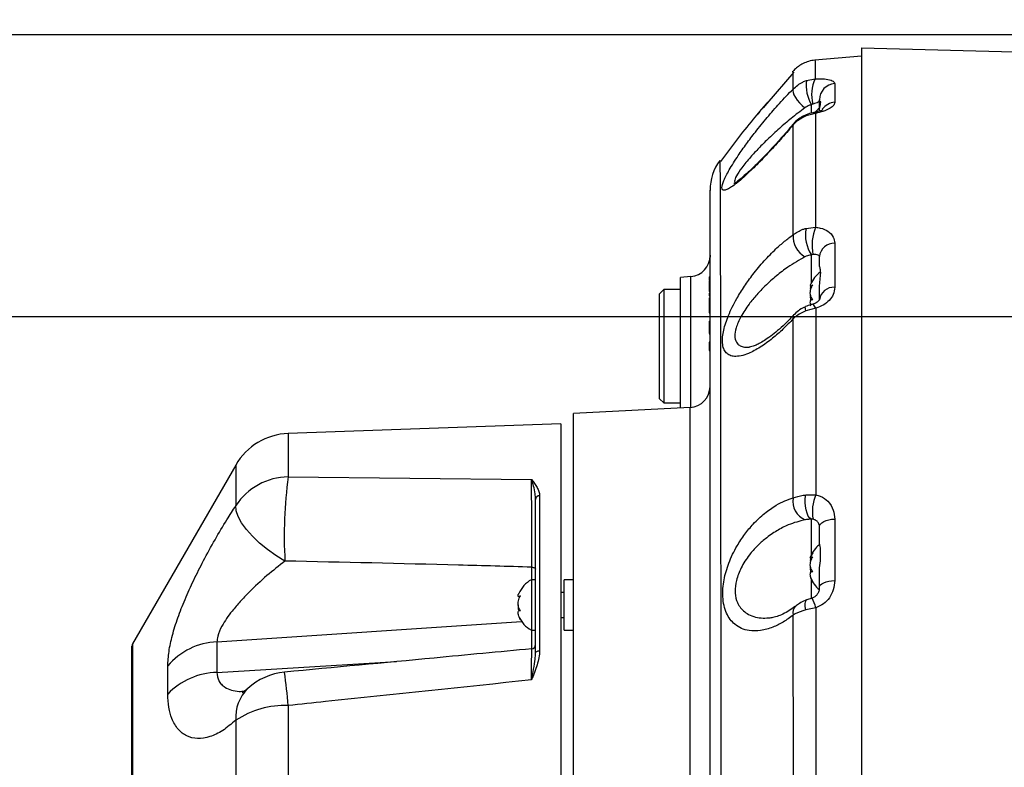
# Model space of a CAD drawing. Extents: x 0 to 8410, y 0 to 5940.
# Tile 118 of 158: x 4179 to 4414, y 4465 to 4643. Entities that reach past the tile are written whole.
import ezdxf

# ---------------------------------------------------------------- set-up
doc = ezdxf.new("R2010")
doc.units = 0
doc.header["$LTSCALE"] = 10
doc.layers.get('0').update_dxf_attribs({"linetype": 'CONTINUOUS'})
doc.styles.add('SLDTEXTSTYLE0', font='TXT', dxfattribs={"width": 0.605})
doc.dimstyles.new('SLDDIMSTYLE1', dxfattribs={"dimtxt": 50, "dimasz": 50, "dimexe": 0, "dimexo": 0.0625, "dimgap": 12.5, "dimtad": 1, "dimdec": 1, "dimrnd": 1e-09, "dimzin": 12, "dimtxsty": 'SLDTEXTSTYLE0', "dimsah": 1, "dimcen": 0.09, "dimazin": 3, "dimtfac": 1, "dimtofl": 0, "dimtmove": 0, "dimatfit": 3, "dimtolj": 1, "dimtzin": 12})
doc.dimstyles.new('SLDDIMSTYLE10', dxfattribs={"dimtxt": 50, "dimasz": 50, "dimexe": 0, "dimexo": 0.0625, "dimgap": -12.5, "dimtad": 0, "dimtih": 1, "dimtoh": 1, "dimdec": 1, "dimlfac": 0.5, "dimrnd": 1e-09, "dimzin": 12, "dimtxsty": 'SLDTEXTSTYLE0', "dimblk1": 'NONE', "dimsah": 1, "dimcen": 0, "dimazin": 3, "dimtfac": 1, "dimtmove": 0, "dimatfit": 3, "dimtolj": 1})
doc.dimstyles.new('SLDDIMSTYLE2', dxfattribs={"dimtxt": 50, "dimasz": 50, "dimexe": 0, "dimexo": 0.0625, "dimgap": 12.5, "dimtad": 1, "dimdec": 0, "dimrnd": 1e-09, "dimzin": 12, "dimtxsty": 'SLDTEXTSTYLE0', "dimsah": 1, "dimcen": 0.09, "dimazin": 3, "dimtfac": 1, "dimtofl": 0, "dimtmove": 0, "dimatfit": 3, "dimtolj": 1, "dimtzin": 12})

# ---------------------------------------------------------------- blocks, each defined once
blk = doc.blocks.new('_D_9')
at = {"color": 7, "linetype": 'CONTINUOUS'}
for p, q in [((6136.63, 4639.08), (2746.63, 4639.08)), ((2761.63, 4639.08), (2761.63, 1533.02)), ((3861.91, 1533.02), (2746.63, 1533.02))]:
    blk.add_line(p, q, dxfattribs=at)
for points in [[(2761.63, 4639.08), (2754.13, 4589.08), (2769.13, 4589.08)], [(2761.63, 1533.02), (2769.13, 1583.02), (2754.13, 1583.02)]]:
    blk.add_solid(points, dxfattribs=at)
at = {"color": 7, "linetype": 'CONTINUOUS', "insert": (2697.18, 3009.66), "char_height": 50, "attachment_point": 1, "rotation": 90, "style": 'SLDTEXTSTYLE0'}
blk.add_mtext('3106', dxfattribs=at)
blk = doc.blocks.new('_D_12')
at = {"color": 7, "linetype": 'CONTINUOUS'}
for p, q in [((4081.63, 4133.02), (4081.63, 5288.89)), ((4681.63, 4133.02), (4681.63, 5288.89)), ((4681.63, 5273.89), (4081.63, 5273.89))]:
    blk.add_line(p, q, dxfattribs=at)
for points in [[(4081.63, 5273.89), (4131.63, 5266.39), (4131.63, 5281.39)], [(4681.63, 5273.89), (4631.63, 5281.39), (4631.63, 5266.39)]]:
    blk.add_solid(points, dxfattribs=at)
at = {"color": 7, "linetype": 'CONTINUOUS', "insert": (4324.34, 5338.34), "char_height": 50, "attachment_point": 1, "style": 'SLDTEXTSTYLE0'}
blk.add_mtext('600', dxfattribs=at)
blk = doc.blocks.new('_D_18')
at = {"color": 7, "linetype": 'CONTINUOUS'}
for p, q in [((4741.63, 4572.02), (3022.82, 4572.02)), ((3037.82, 4423.02), (3037.82, 4572.02)), ((4260.63, 4423.02), (3022.82, 4423.02))]:
    blk.add_line(p, q, dxfattribs=at)
for points in [[(3037.82, 4572.02), (3030.32, 4522.02), (3045.32, 4522.02)], [(3037.82, 4423.02), (3045.32, 4473.02), (3030.32, 4473.02)]]:
    blk.add_solid(points, dxfattribs=at)
at = {"color": 7, "linetype": 'CONTINUOUS', "insert": (2973.36, 4440.23), "char_height": 50, "attachment_point": 1, "rotation": 90, "style": 'SLDTEXTSTYLE0'}
blk.add_mtext('149', dxfattribs=at)
blk = doc.blocks.new('_D_25')
at = {"color": 7, "linetype": 'CONTINUOUS'}
for p, q in [((2062.62, 5429.6), (2293.31, 4952.44)), ((2293.31, 4952.44), (2402.63, 4726.35)), ((2433.35, 4741.69), (2433.35, 4820.85)), ((2433.35, 4820.85), (2655.21, 4820.85)), ((2655.21, 4820.85), (2655.21, 4741.69)), ((2655.21, 4741.69), (2433.35, 4741.69)), ((2402.63, 4726.35), (2660.94, 4726.35))]:
    blk.add_line(p, q, dxfattribs=at)
blk.add_arc((2177.97, 5191.02), 4417.95, 270.87652, 299.0424, dxfattribs=at)
blk.add_solid([(2293.31, 4952.44), (2308.32, 4904.16), (2321.83, 4910.69)], dxfattribs=at)
at = {"color": 7, "linetype": 'CONTINUOUS', "char_height": 50, "attachment_point": 1, "style": 'SLDTEXTSTYLE0'}
for s, insert in [('%%c', (2450.54, 4806.14)), ('265', (2523.44, 4806.28))]:
    blk.add_mtext(s, dxfattribs=dict(at, insert=insert))
blk = doc.blocks.new('_NONE')

msp = doc.modelspace()

# ---------------------------------------------------------------- linework, layer by layer
at = {"color": 7, "linetype": 'CONTINUOUS'}
for p, q in [((4379.634055, 4636.021664), (4379.634055, 4215.355923)), ((4379.634055, 4636.021664), (4450.408416, 4634.168436)), ((4379.634055, 4634.021808), (4368.591385, 4633.055736)), ((4368.592041, 4633.048107), (4368.592287, 4633.041431)), ((4363.565849, 4630.228807), (4357.145319, 4622.784426)), ((4369.634057, 4622.770836), (4369.634057, 4623.642732)), ((4369.751291, 4623.28272), (4369.634057, 4622.770836)), ((4369.634057, 4621.676256), (4369.634057, 4622.770836)), ((4343.634056, 4586.658289), (4343.621852, 4586.216738)), ((4369.634057, 4584.164192), (4369.634057, 4586.369325)), ((4369.634057, 4584.16443), (4369.629676, 4584.16443)), ((4339.06983, 4581.584741), (4336.634057, 4581.371595)), ((4336.634057, 4565.021803), (4336.634057, 4581.371595)), ((4343.434053, 4581.521799), (4343.434053, 4580.799391)), ((4343.434053, 4581.521799), (4343.534054, 4581.521799)), ((4343.434053, 4580.624391), (4343.534054, 4580.624391)), ((4332.634056, 4578.521778), (4331.634054, 4577.52185)), ((4336.634057, 4578.521778), (4332.634056, 4578.521778)), ((4332.634056, 4578.521778), (4332.634056, 4551.521828)), ((4343.434053, 4580.504467), (4343.534054, 4580.504467)), ((4343.434053, 4580.504467), (4343.434053, 4580.115368)), ((4343.434053, 4580.115368), (4343.534054, 4580.115368)), ((4343.434053, 4579.892923), (4343.534054, 4579.892923)), ((4343.434053, 4579.380562), (4343.434053, 4578.021814)), ((4367.569985, 4579.27828), (4367.870996, 4579.27828)), ((4369.634057, 4576.09563), (4369.634057, 4578.46575)), ((4331.634054, 4552.521755), (4331.634054, 4577.52185)), ((4343.434053, 4578.021814), (4343.534054, 4578.021814)), ((4343.434053, 4577.976753), (4343.534054, 4577.976753)), ((4343.434053, 4577.034523), (4343.534054, 4577.034523)), ((4343.434053, 4576.521684), (4343.534054, 4576.521684)), ((4343.434053, 4572.976877), (4343.534054, 4572.976877)), ((4343.434053, 4571.021845), (4343.534054, 4571.021845)), ((4343.434053, 4570.983221), (4343.534054, 4570.983221)), ((4343.434053, 4570.983221), (4343.434053, 4569.137146)), ((4343.434053, 4569.137146), (4343.434053, 4568.752577)), ((4343.434053, 4569.137146), (4343.534054, 4569.137146)), ((4343.434053, 4568.752577), (4343.534054, 4568.752577)), ((4343.434053, 4568.752577), (4343.434053, 4568.021824)), ((4343.434053, 4568.021824), (4343.534054, 4568.021824)), ((4343.434053, 4567.9832), (4343.534054, 4567.9832)), ((4336.634057, 4550.354769), (4336.634057, 4565.021803)), ((4343.434053, 4566.07299), (4343.534054, 4566.07299)), ((4343.434053, 4566.02173), (4343.434053, 4564.021637)), ((4343.434053, 4566.02173), (4343.534054, 4566.02173)), ((4343.434053, 4564.021637), (4343.534054, 4564.021637)), ((4343.434053, 4563.970377), (4343.534054, 4563.970377)), ((4331.634054, 4552.521755), (4332.634056, 4551.521828)), ((4338.895733, 4550.473501), (4311.134054, 4549.018432)), ((4332.634056, 4551.521828), (4336.634057, 4551.521828)), ((4311.134054, 4335.699846), (4311.134054, 4549.018432)), ((4308.134055, 4546.521713), (4243.311137, 4544.258167)), ((4308.134055, 4546.521713), (4308.134055, 4299.521734)), ((4230.84425, 4536.767294), (4206.268029, 4494.200041)), ((4302.134054, 4492.025902), (4302.134054, 4528.593113)), ((4369.634057, 4518.854191), (4369.634057, 4521.998216)), ((4367.569985, 4514.583875), (4367.870996, 4514.583875)), ((4369.634057, 4507.663061), (4369.634057, 4510.902693)), ((4302.134054, 4509.470751), (4301.134056, 4509.470751)), ((4301.134056, 4509.470751), (4301.134056, 4497.470667)), ((4311.134054, 4509.470751), (4308.934054, 4509.470751)), ((4308.934054, 4504.318048), (4308.934054, 4509.470751)), ((4308.934054, 4506.47073), (4308.134055, 4506.47073)), ((4298.119998, 4505.440046), (4298.418658, 4505.440046)), ((4308.934054, 4497.470667), (4308.934054, 4504.318048)), ((4308.134055, 4500.470688), (4308.934054, 4500.470688)), ((4301.134056, 4497.470667), (4302.134054, 4497.470667)), ((4308.934054, 4497.470667), (4311.134054, 4497.470667)), ((4206.134053, 4431.635191), (4206.134053, 4493.699838))]:
    msp.add_line(p, q, dxfattribs=at)
at = {"color": 8, "linetype": 'CONTINUOUS'}
for p, q in [((4366.555015, 4628.233959), (4368.644195, 4628.643801)), ((4373.28543, 4627.514889), (4373.28543, 4623.050024)), ((4367.738726, 4620.462944), (4367.738726, 4622.458984)), ((4368.678549, 4620.411207), (4366.520034, 4619.853546)), ((4366.459789, 4593.061258), (4368.739383, 4593.333771)), ((4373.28543, 4589.521934), (4373.28543, 4579.050114)), ((4367.738726, 4579.963495), (4367.738726, 4586.747934)), ((4339.06983, 4550.48566), (4339.06983, 4581.584741)), ((4343.434053, 4579.380562), (4343.534054, 4579.380562)), ((4343.434053, 4574.74785), (4343.534054, 4574.74785)), ((4368.76479, 4574.052622), (4366.433846, 4573.437025)), ((4338.895733, 4295.569946), (4338.895733, 4550.473501)), ((4243.311137, 4544.258167), (4243.311137, 4533.958723)), ((4230.84425, 4536.767294), (4230.84425, 4527.104189)), ((4243.311137, 4533.958723), (4301.168954, 4533.296873)), ((4303.099154, 4529.455473), (4303.099154, 4492.589523)), ((4366.394954, 4529.667904), (4368.804129, 4529.69866)), ((4367.738726, 4515.413572), (4367.738726, 4523.866941)), ((4373.28543, 4523.908665), (4373.28543, 4509.296705)), ((4301.221209, 4509.470751), (4301.221209, 4512.468387)), ((4367.738726, 4505.064298), (4367.738726, 4509.526541)), ((4368.817704, 4502.825071), (4366.381036, 4502.294113)), ((4226.350764, 4494.680216), (4298.812328, 4499.555876)), ((4301.221209, 4493.047287), (4301.221209, 4497.470667)), ((4206.268029, 4494.200041), (4206.268029, 4431.696226)), ((4226.350764, 4494.680216), (4226.350764, 4487.421085)), ((4226.350764, 4487.421085), (4269.07168, 4490.004351)), ((4214.667721, 4482.276489), (4214.667721, 4488.955547)), ((4243.311137, 4479.54159), (4243.311137, 4311.371853)), ((4230.84425, 4476.049234), (4230.84425, 4318.270256))]:
    msp.add_line(p, q, dxfattribs=at)
at = {"color": 8, "linetype": 'CONTINUOUS', "flags": 128}
for points in [[(4363.375457, 4626.199772), (4363.307277, 4625.824024), (4363.378586, 4625.345995), (4363.58613, 4624.787618), (4363.920422, 4624.174406), (4364.366176, 4623.53449), (4364.903005, 4622.896959), (4365.506368, 4622.291376), (4366.148668, 4621.744921)], [(4368.678549, 4620.411207), (4368.427443, 4620.594074), (4368.311742, 4620.601942)], [(4366.520034, 4619.853546), (4366.403254, 4620.015432), (4366.380306, 4620.024254)], [(4363.388168, 4617.664148), (4363.319764, 4617.747833), (4363.320345, 4617.749502)], [(4366.433846, 4573.437025), (4366.315702, 4573.952009), (4366.286429, 4574.29414), (4366.34762, 4574.445059), (4366.350638, 4574.446489)], [(4368.76479, 4574.052622), (4368.499862, 4574.581673), (4368.269557, 4574.919035), (4368.086862, 4575.045873), (4368.044006, 4575.04182)], [(4367.738726, 4523.866941), (4367.353836, 4524.149467), (4367.001185, 4524.629642), (4366.699914, 4525.281479), (4366.46636, 4526.069452), (4366.313206, 4526.950886), (4366.248759, 4527.877857), (4366.276505, 4528.800299), (4366.394954, 4529.667904)], [(4242.527295, 4513.913681), (4240.391135, 4515.215685), (4238.351206, 4516.658356), (4236.464512, 4518.201162), (4234.783778, 4519.800712), (4233.355975, 4521.412899), (4232.221, 4522.992184), (4231.410574, 4524.494459), (4230.947342, 4525.87824), (4230.84425, 4527.104189)], [(4369.634057, 4521.998216), (4369.702632, 4522.351791), (4369.906025, 4522.693207), (4370.237248, 4523.01078), (4370.684946, 4523.293783), (4371.233771, 4523.532202), (4371.864902, 4523.718168), (4372.556696, 4523.845007), (4373.28543, 4523.908665)], [(4301.221209, 4512.468387), (4301.403394, 4512.451937), (4301.576341, 4512.419273), (4301.734125, 4512.371113), (4301.871332, 4512.309601), (4301.983254, 4512.236406), (4302.06606, 4512.154152), (4302.11691, 4512.065937), (4302.134054, 4511.974623)], [(4369.634057, 4507.663061), (4369.702632, 4507.965376), (4369.906025, 4508.257439), (4370.237248, 4508.528997), (4370.684946, 4508.770992), (4371.233771, 4508.97484), (4371.864902, 4509.133865), (4372.556696, 4509.242346), (4373.28543, 4509.296705)], [(4366.381036, 4502.294113), (4366.262289, 4503.071119), (4366.234938, 4503.730585), (4366.300473, 4504.236748), (4366.455341, 4504.561951), (4366.609814, 4504.671146)], [(4302.134054, 4492.025902), (4302.152427, 4492.133428), (4302.206868, 4492.23714), (4302.295385, 4492.332985), (4302.414714, 4492.417623), (4302.560477, 4492.487957), (4302.727318, 4492.541124), (4302.909104, 4492.575456), (4303.099154, 4492.589523)]]:
    msp.add_lwpolyline(points, dxfattribs=at)
at = {"color": 7, "linetype": 'CONTINUOUS'}
for centre, radius, start, end in [((5804.021524, 3538.989613), 1580, 55, 155), ((4374.033036, 4616.231084), 7, 128.93408881, 140.30195372), ((4355.634054, 4602.150424), 12, 143.95231733, 180.00001358), ((4338.634054, 4586.565769), 5, 275, 0), ((4374.033036, 4577.04514), 7, 126.88366884, 157.57792745), ((4338.634054, 4555.466561), 5, 273, 0), ((4243.83463, 4529.267209), 15, 92, 150), ((4374.033036, 4512.350658), 7, 128.93408881, 157.57792745), ((4304.533036, 4503.351256), 7, 119.04974724, 155.98635672), ((4374.033036, 4512.589436), 7, 202.50265507, 231.06591119), ((4304.533036, 4503.590034), 7, 204.12567, 240.95025276), ((4207.134054, 4493.699946), 1, 150, 180), ((4301.134154, 4494.043335), 0.999901, 274.70956922, 359.94907417), ((4243.83463, 4472.55284), 15, 95.39166261, 132.57518578)]:
    msp.add_arc(centre, radius, start, end, dxfattribs=at)
at = {"color": 8, "linetype": 'CONTINUOUS'}
for centre, radius, start, end in [((4375.91892, 4627.1445), 9.427069, 173.36366756, 209.80356004), ((4376.282213, 4624.901809), 8.5054, 153.89900419, 195.52071357), ((4373.566845, 4623.591852), 3.933117, 94.10302511, 179.2587769), ((4373.592593, 4619.020254), 4.041459, 94.35885937, 144.03564143), ((4375.079683, 4591.52125), 8.75638, 169.87055388, 213.0331604), ((4378.829229, 4589.095298), 10.943931, 157.21403295, 191.85450927), ((4368.842555, 4591.076863), 5.45375, 174.92331617, 241.18234828), ((4373.181312, 4585.951698), 3.571755, 88.32956904, 173.28532294), ((4373.089109, 4575.559179), 3.496451, 86.78123417, 171.17438822), ((4364.141197, 4571.932451), 0.803434, 144.00219716, 206.05894645), ((4243.57408, 4518.715961), 15.24503, 90.98827348, 146.6174085), ((4346.80659, 4519.873786), 104.449482, 172.25009584, 183.27119356), ((4303.064739, 4528.522768), 0.933339, 87.88685121, 175.6775864), ((4377.653066, 4525.734186), 9.696429, 155.86681328, 191.16887542), ((4367.940269, 4528.029626), 4.597613, 168.57316092, 248.53725351), ((4356.998174, 4499.520359), 12.272832, 15.62086364, 27.10918033), ((4365.493432, 4501.698309), 2.146791, 134.27562044, 196.82320169), ((4226.880225, 4478.815824), 15.873224, 91.91149128, 140.29803789), ((4226.664325, 4470.870994), 16.553061, 91.0854076, 136.44691651), ((4068.880965, 4464.112016), 175.11127, 5.0550567, 7.67091427), ((4240.333044, 4476.786874), 9.517422, 134.29711401, 184.44511879), ((4242.579799, 4458.15419), 21.3999, 88.04154475, 123.25681518)]:
    msp.add_arc(centre, radius, start, end, dxfattribs=at)
at = {"color": 7, "linetype": 'CONTINUOUS'}
for points, knots in [([(4368.592309, 4633.045246), (4368.577689, 4633.045363), (4368.06644, 4633.049447), (4367.105498, 4632.796131), (4365.794582, 4632.317394), (4364.673803, 4631.633247), (4363.870637, 4630.995015), (4363.491239, 4630.551904), (4363.376888, 4630.41835)], [0, 0, 0, 0, 0.00732890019, 0.25628381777, 0.4888789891, 0.70713761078, 0.91173101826, 1, 1, 1, 1]), ([(4363.357226, 4630.435755), (4363.357154, 4630.441841), (4363.35512, 4630.614227), (4363.352547, 4630.292577), (4363.350066, 4629.982282)], [0, 0, 0, 0, 0.03530591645, 1, 1, 1, 1]), ([(4357.145319, 4622.784426), (4356.05076, 4621.53465), (4352.153249, 4617.084442), (4348.636684, 4612.340445), (4346.107694, 4608.92873)], [0, 0, 0, 0, 0.2808352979, 1, 1, 1, 1]), ([(4357.195916, 4622.955849), (4357.163851, 4622.918822), (4356.390201, 4622.025446), (4355.659635, 4621.118834), (4354.959348, 4620.249798)], [0, 0, 0, 0, 0.04144590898, 1, 1, 1, 1]), ([(4369.659426, 4620.947887), (4369.659756, 4620.955843), (4369.685575, 4621.577284), (4369.910558, 4622.522865), (4369.98275, 4623.313338), (4369.868643, 4623.276761), (4369.829217, 4623.264124)], [0, 0, 0, 0, 0.0050881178, 0.3974664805, 0.7918162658, 1, 1, 1, 1]), ([(4368.315177, 4620.585253), (4368.242529, 4620.577665), (4367.628127, 4620.513493), (4366.973681, 4620.287598), (4366.425505, 4620.04033), (4366.38088, 4620.020201)], [0, 0, 0, 0, 0.1096715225, 0.9275220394, 1, 1, 1, 1]), ([(4370.451601, 4621.281435), (4370.456456, 4621.285491), (4370.487442, 4621.311382), (4370.34251, 4621.210713), (4369.947597, 4621.033744), (4369.286895, 4620.818661), (4368.709951, 4620.663112), (4368.347235, 4620.61152), (4368.310066, 4620.606233)], [0, 0, 0, 0, 0.0391022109, 0.2495773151, 0.481203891, 0.7161443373, 0.970911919, 1, 1, 1, 1]), ([(4366.388658, 4620.005419), (4366.245247, 4619.949931), (4365.624207, 4619.709644), (4364.633214, 4619.031502), (4363.746685, 4618.307987), (4363.386558, 4617.805798), (4363.33439, 4617.733051)], [0, 0, 0, 0, 0.1197462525, 0.5185574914, 0.9302581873, 1, 1, 1, 1]), ([(4363.321217, 4617.749025), (4362.863176, 4617.205325), (4361.803637, 4615.94764), (4360.110774, 4614.028843), (4358.273993, 4612.012304), (4356.463281, 4610.102141), (4354.793323, 4608.410228), (4353.317258, 4606.982324), (4352.070637, 4605.839165), (4351.026392, 4604.941929), (4350.207578, 4604.298471), (4349.643139, 4603.898509), (4349.314285, 4603.706531), (4349.292515, 4603.697093), (4349.283757, 4603.693296)], [0, 0, 0, 0, 0.0823498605, 0.1904912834, 0.2998508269, 0.4094613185, 0.5179864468, 0.6109143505, 0.6976036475, 0.7773451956, 0.8496622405, 0.9104384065, 0.9639702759, 1, 1, 1, 1]), ([(4343.634056, 4245.039512), (4343.634056, 4245.380388), (4343.634056, 4246.234149), (4343.634056, 4248.343747), (4343.634056, 4251.706198), (4343.634056, 4256.334777), (4343.634056, 4262.454399), (4343.634056, 4269.794291), (4343.634056, 4278.23897), (4343.634056, 4287.659376), (4343.634056, 4297.979734), (4343.634056, 4309.303329), (4343.634056, 4321.405698), (4343.634056, 4334.172284), (4343.634056, 4347.526478), (4343.634056, 4361.582701), (4343.634056, 4376.052716), (4343.634056, 4390.751135), (4343.634056, 4405.639652), (4343.634056, 4420.831759), (4343.634056, 4434.939077), (4343.634056, 4447.777934), (4343.634056, 4460.322491), (4343.634056, 4473.746288), (4343.634056, 4487.974676), (4343.634056, 4501.909928), (4343.634056, 4515.243267), (4343.634056, 4527.827905), (4343.634056, 4539.649728), (4343.634056, 4550.782498), (4343.634056, 4560.961911), (4343.634056, 4570.089944), (4343.634056, 4578.171025), (4343.634056, 4585.23777), (4343.634056, 4591.121679), (4343.634056, 4595.762648), (4343.634056, 4599.219251), (4343.634056, 4601.348439), (4343.634056, 4602.265629), (4343.634056, 4602.079526), (4343.634056, 4602.04797)], [0, 0, 0, 0, 0.0149266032, 0.0373853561, 0.0599485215, 0.0873038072, 0.1148492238, 0.142993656, 0.1713454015, 0.1987939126, 0.2264340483, 0.2543717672, 0.2827157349, 0.3100751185, 0.3376243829, 0.3657725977, 0.3941283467, 0.4214915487, 0.4490455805, 0.4771990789, 0.5055600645, 0.5270221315, 0.5485754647, 0.5759337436, 0.60348171, 0.6316288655, 0.6599834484, 0.687344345, 0.7148954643, 0.7430459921, 0.7714035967, 0.7987533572, 0.8262926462, 0.8544303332, 0.8827744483, 0.9101387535, 0.9376929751, 0.9658471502, 0.9942089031, 1, 1, 1, 1]), ([(4369.634057, 4578.46575), (4369.644448, 4578.804192), (4369.674401, 4579.779774), (4369.896844, 4581.378558), (4369.994737, 4582.947079), (4369.749386, 4583.966604), (4369.671234, 4584.100497), (4369.634057, 4584.164192)], [0, 0, 0, 0, 0.10848419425, 0.31271251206, 0.5585123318, 0.78997885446, 1, 1, 1, 1]), ([(4343.434053, 4580.624391), (4343.434053, 4580.616379), (4343.434053, 4580.602062), (4343.434053, 4580.534307), (4343.434053, 4580.504467)], [0, 0, 0, 0, 0.5595909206, 1, 1, 1, 1]), ([(4343.434053, 4580.115368), (4343.434053, 4580.110713), (4343.434053, 4580.06119), (4343.434053, 4579.972908), (4343.434053, 4579.892923)], [0, 0, 0, 0, 0.0939814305, 1, 1, 1, 1]), ([(4343.434053, 4580.063392), (4343.434053, 4579.992022), (4343.434053, 4579.864497), (4343.434053, 4579.736249), (4343.434053, 4579.679777)], [0, 0, 0, 0, 0.5596608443, 1, 1, 1, 1]), ([(4343.434053, 4579.892923), (4343.434053, 4579.798517), (4343.434053, 4579.629955), (4343.434053, 4579.456757), (4343.434053, 4579.380562)], [0, 0, 0, 0, 0.5600651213, 1, 1, 1, 1]), ([(4367.537337, 4579.302599), (4367.520891, 4579.242652), (4367.44943, 4578.982175), (4367.455204, 4578.662304), (4367.540234, 4578.502091), (4367.572175, 4578.441908)], [0, 0, 0, 0, 0.1572867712, 0.6834382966, 1, 1, 1, 1]), ([(4368.041376, 4579.565813), (4367.893029, 4579.455304), (4367.635994, 4579.26383), (4367.471179, 4579.27505), (4367.451729, 4579.43169), (4367.538293, 4579.638096), (4367.570372, 4579.714586)], [0, 0, 0, 0, 0.3448948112, 0.5975848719, 0.8508725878, 1, 1, 1, 1]), ([(4368.041376, 4576.160004), (4367.893491, 4576.335807), (4367.637262, 4576.64041), (4367.467747, 4577.329809), (4367.461779, 4578.014024), (4367.60473, 4578.701333), (4367.818339, 4579.215655), (4367.986683, 4579.479948), (4368.041376, 4579.565813)], [0, 0, 0, 0, 0.2355567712, 0.4081341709, 0.581133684, 0.7450899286, 0.9171828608, 1, 1, 1, 1]), ([(4343.434053, 4577.626755), (4343.434053, 4577.515436), (4343.434053, 4577.25974), (4343.434053, 4577.06543), (4343.434053, 4577.044841), (4343.434053, 4577.034523)], [0, 0, 0, 0, 0.27776821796, 0.63802660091, 1, 1, 1, 1]), ([(4343.434053, 4576.521684), (4343.434053, 4576.51532), (4343.434053, 4576.502595), (4343.434053, 4576.383658), (4343.434053, 4576.180675), (4343.434053, 4575.648767), (4343.434053, 4575.148022), (4343.434053, 4574.74785)], [0, 0, 0, 0, 0.12536986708, 0.25063992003, 0.37570922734, 0.50109594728, 1, 1, 1, 1]), ([(4367.537337, 4577.164461), (4367.520894, 4577.106124), (4367.449405, 4576.852481), (4367.455175, 4576.389403), (4367.540232, 4576.024349), (4367.572175, 4575.887253)], [0, 0, 0, 0, 0.1571999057, 0.6834843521, 1, 1, 1, 1]), ([(4367.570603, 4574.896147), (4367.540682, 4575.001093), (4367.452995, 4575.308649), (4367.466148, 4575.709962), (4367.603533, 4576.032875), (4367.818496, 4576.153657), (4367.986724, 4576.158447), (4368.041376, 4576.160004)], [0, 0, 0, 0, 0.1315004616, 0.3853742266, 0.6259355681, 0.8784783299, 1, 1, 1, 1]), ([(4369.633259, 4576.094438), (4369.633017, 4576.092655), (4369.632359, 4576.087815), (4369.633233, 4576.060635), (4369.492616, 4575.836692), (4369.144708, 4575.531164), (4368.651306, 4575.231803), (4368.21561, 4575.105733), (4368.040869, 4575.055172)], [0, 0, 0, 0, 0.1389646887, 0.3772334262, 0.5655579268, 0.7314561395, 0.8922977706, 1, 1, 1, 1]), ([(4343.434053, 4575.555612), (4343.434053, 4575.388472), (4343.434053, 4575.053349), (4343.434053, 4574.568808), (4343.434053, 4574.290085), (4343.434053, 4574.119617)], [0, 0, 0, 0, 0.2787333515, 0.5588708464, 1, 1, 1, 1]), ([(4343.434053, 4574.74785), (4343.434053, 4574.344524), (4343.434053, 4573.839888), (4343.434053, 4573.319727), (4343.434053, 4573.112945), (4343.434053, 4572.993925), (4343.434053, 4572.982563), (4343.434053, 4572.976877)], [0, 0, 0, 0, 0.4990876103, 0.6244522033, 0.7495589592, 0.8746587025, 1, 1, 1, 1]), ([(4366.358446, 4574.430515), (4366.22069, 4574.374861), (4365.605107, 4574.126162), (4364.597825, 4573.480888), (4363.865206, 4572.76534), (4363.496909, 4572.405626)], [0, 0, 0, 0, 0.1253902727, 0.560323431, 1, 1, 1, 1]), ([(4368.048521, 4575.026323), (4367.919419, 4574.995954), (4367.343708, 4574.860528), (4366.78715, 4574.626157), (4366.355399, 4574.444343)], [0, 0, 0, 0, 0.2242477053, 1, 1, 1, 1]), ([(4367.569985, 4575.027038), (4367.540671, 4575.031158), (4367.454317, 4575.043293), (4367.454306, 4574.892741), (4367.540325, 4574.686273), (4367.572779, 4574.608375)], [0, 0, 0, 0, 0.2424435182, 0.71418563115, 1, 1, 1, 1]), ([(4363.488989, 4572.420408), (4363.08479, 4571.981445), (4362.112813, 4570.925872), (4360.556216, 4569.452092), (4358.868525, 4568.00919), (4357.311043, 4566.851858), (4355.945289, 4565.981731), (4354.813917, 4565.381052), (4353.903666, 4565.008713), (4353.280134, 4564.827879), (4352.941687, 4564.789274), (4352.916555, 4564.7889), (4352.91438, 4564.788868)], [0, 0, 0, 0, 0.09640152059, 0.23181633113, 0.36755302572, 0.50013067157, 0.61583545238, 0.72274840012, 0.82126841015, 0.91091817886, 0.99229115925, 1, 1, 1, 1]), ([(4369.634057, 4521.998216), (4369.652586, 4522.246754), (4369.671187, 4522.496251), (4369.517123, 4522.744467), (4369.516531, 4522.74542)], [0, 0, 0, 0, 0.9961579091, 1, 1, 1, 1]), ([(4369.634057, 4510.902693), (4369.634771, 4510.988567), (4369.641604, 4511.809417), (4369.830362, 4513.437211), (4369.998918, 4515.643515), (4369.829829, 4517.512048), (4369.641789, 4518.462114), (4369.6348, 4518.816517), (4369.634057, 4518.854191)], [0, 0, 0, 0, 0.0274611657, 0.2624946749, 0.5012113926, 0.7368896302, 0.9720308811, 1, 1, 1, 1]), ([(4368.041376, 4515.875866), (4367.893043, 4515.589359), (4367.636051, 4515.092974), (4367.47108, 4514.415823), (4367.45191, 4513.966222), (4367.539338, 4513.807049), (4367.572175, 4513.747265)], [0, 0, 0, 0, 0.3437990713, 0.5956464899, 0.8481285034, 1, 1, 1, 1]), ([(4368.041376, 4514.871408), (4367.893029, 4514.76081), (4367.636003, 4514.569185), (4367.471179, 4514.58031), (4367.45171, 4514.737384), (4367.538294, 4514.943558), (4367.570372, 4515.019943)], [0, 0, 0, 0, 0.3449173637, 0.5976065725, 0.8509173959, 1, 1, 1, 1]), ([(4368.041376, 4511.465599), (4367.89349, 4511.641403), (4367.637259, 4511.946006), (4367.467755, 4512.635401), (4367.461747, 4513.319552), (4367.60482, 4514.006808), (4367.818293, 4514.521203), (4367.98668, 4514.785545), (4368.041376, 4514.871408)], [0, 0, 0, 0, 0.2355580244, 0.4081363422, 0.5811367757, 0.7450365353, 0.9171824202, 1, 1, 1, 1]), ([(4367.537337, 4512.470056), (4367.520894, 4512.411719), (4367.449403, 4512.158076), (4367.455205, 4511.694924), (4367.540232, 4511.329785), (4367.572175, 4511.19261)], [0, 0, 0, 0, 0.1571725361, 0.683365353, 1, 1, 1, 1]), ([(4368.041376, 4509.064247), (4367.893481, 4509.350182), (4367.637248, 4509.845576), (4367.467741, 4510.52865), (4367.461766, 4511.01753), (4367.604795, 4511.337556), (4367.818351, 4511.459352), (4367.98669, 4511.464067), (4368.041376, 4511.465599)], [0, 0, 0, 0, 0.2355815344, 0.4081550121, 0.5811633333, 0.7450725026, 0.9171861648, 1, 1, 1, 1]), ([(4367.569985, 4510.332634), (4367.540318, 4510.337126), (4367.452919, 4510.35036), (4367.466161, 4510.161537), (4367.603576, 4509.8027), (4367.818463, 4509.408001), (4367.986722, 4509.148529), (4368.041376, 4509.064247)], [0, 0, 0, 0, 0.1305984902, 0.3847386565, 0.6255071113, 0.8783572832, 1, 1, 1, 1]), ([(4298.541373, 4505.631258), (4298.393751, 4505.545955), (4298.137978, 4505.398157), (4297.965669, 4505.474447), (4297.969471, 4505.737158), (4298.043799, 4506.009085), (4298.135296, 4506.187321), (4298.142726, 4506.201794)], [0, 0, 0, 0, 0.31013896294, 0.53735318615, 0.76511335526, 0.98092695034, 1, 1, 1, 1]), ([(4369.619439, 4507.66163), (4369.609796, 4507.411869), (4369.590056, 4506.900556), (4369.308137, 4506.209949), (4368.845959, 4505.634818), (4368.358702, 4505.267558), (4368.023366, 4505.16218), (4367.917495, 4505.12891)], [0, 0, 0, 0, 0.25637094, 0.5248432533, 0.7418339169, 0.9184923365, 1, 1, 1, 1]), ([(4298.541373, 4502.166321), (4298.393489, 4502.362106), (4298.137263, 4502.701328), (4297.967737, 4503.423277), (4297.961784, 4504.120042), (4298.104737, 4504.802117), (4298.318323, 4505.300209), (4298.486679, 4505.550082), (4298.541373, 4505.631258)], [0, 0, 0, 0, 0.2355433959, 0.4081067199, 0.5811056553, 0.7450742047, 0.9171826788, 1, 1, 1, 1]), ([(4297.991766, 4503.470709), (4297.982369, 4503.253016), (4297.963569, 4502.817507), (4298.04534, 4502.331557), (4298.13843, 4502.1208), (4298.147494, 4502.100279)], [0, 0, 0, 0, 0.4742700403, 0.9488091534, 1, 1, 1, 1]), ([(4366.616281, 4504.660894), (4366.491987, 4504.619447), (4365.879598, 4504.415237), (4364.967278, 4503.957255), (4364.296914, 4503.433991), (4364.011632, 4503.211309)], [0, 0, 0, 0, 0.12761366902, 0.62874493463, 1, 1, 1, 1]), ([(4367.922822, 4505.113413), (4367.85289, 4505.090378), (4367.416395, 4504.946605), (4366.967123, 4504.800357), (4366.611919, 4504.671941), (4366.609061, 4504.670908)], [0, 0, 0, 0, 0.1591294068, 0.9932341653, 1, 1, 1, 1]), ([(4298.541373, 4500.005771), (4298.393475, 4500.287026), (4298.137202, 4500.774373), (4297.967756, 4501.41834), (4297.961773, 4501.859067), (4298.104776, 4502.122851), (4298.318359, 4502.196423), (4298.486689, 4502.173702), (4298.541373, 4502.166321)], [0, 0, 0, 0, 0.2355515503, 0.4081544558, 0.5811533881, 0.7450806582, 0.9171869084, 1, 1, 1, 1]), ([(4363.98718, 4503.251125), (4363.608439, 4502.954729), (4362.717506, 4502.2575), (4361.332604, 4501.45375), (4359.892508, 4500.811732), (4358.605395, 4500.435891), (4357.905806, 4500.378682), (4357.581901, 4500.352194)], [0, 0, 0, 0, 0.160672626, 0.377958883, 0.596603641, 0.813229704, 1, 1, 1, 1]), ([(4298.1473, 4500.730564), (4298.218304, 4500.58056), (4298.327337, 4500.350213), (4298.486024, 4500.094842), (4298.541373, 4500.005771)], [0, 0, 0, 0, 0.6512107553, 1, 1, 1, 1]), ([(4301.223146, 4493.050386), (4293.480379, 4492.315256), (4273.882498, 4490.454552), (4254.281615, 4488.606189), (4242.424686, 4487.488081)], [0, 0, 0, 0, 0.395081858, 1, 1, 1, 1]), ([(4233.673923, 4483.611156), (4233.442372, 4483.407806), (4232.973076, 4482.995666), (4232.54515, 4482.697245), (4232.334928, 4482.587905), (4232.384171, 4482.608951), (4232.390616, 4482.611706)], [0, 0, 0, 0, 0.3148113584, 0.6380430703, 0.9526211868, 1, 1, 1, 1])]:
    msp.add_open_spline(points, degree=3, knots=knots, dxfattribs=at)
at = {"color": 8, "linetype": 'CONTINUOUS'}
for points, knots in [([(4368.592287, 4633.041431), (4368.597936, 4632.951466), (4368.609493, 4632.767428), (4368.625441, 4631.312486), (4368.637933, 4629.534782), (4368.644195, 4628.643801)], [0, 0, 0, 0, 0.3229616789, 0.6606697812, 1, 1, 1, 1]), ([(4363.375457, 4626.199772), (4363.372976, 4627.04093), (4363.368002, 4628.727042), (4363.363364, 4630.145422), (4363.359256, 4630.33972), (4363.357226, 4630.435755)], [0, 0, 0, 0, 0.3348676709, 0.6712457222, 1, 1, 1, 1]), ([(4363.375457, 4626.199772), (4364.097069, 4626.830692), (4365.055567, 4627.668726), (4366.257874, 4628.121949), (4366.555015, 4628.233959)], [0, 0, 0, 0, 0.7528577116, 1, 1, 1, 1]), ([(4368.644195, 4628.643801), (4369.053398, 4628.648341), (4370.201208, 4628.661076), (4371.858611, 4628.497967), (4373.087501, 4628.10084), (4373.222181, 4627.702132), (4373.28543, 4627.514889)], [0, 0, 0, 0, 0.1462728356, 0.4102941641, 0.7230582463, 1, 1, 1, 1]), ([(4363.388168, 4617.664148), (4362.3795, 4616.483339), (4360.362168, 4614.121722), (4357.308468, 4610.795449), (4354.349919, 4607.757979), (4351.917011, 4605.458772), (4350.046831, 4603.867989), (4348.750651, 4602.902895), (4347.751869, 4602.319369), (4347.032955, 4602.077941), (4346.583585, 4602.197971), (4346.427746, 4602.661529), (4346.553645, 4603.430222), (4346.897578, 4604.409213), (4347.453945, 4605.602995), (4348.214534, 4607.010681), (4349.181738, 4608.619255), (4350.526695, 4610.685463), (4352.268333, 4613.157836), (4354.579294, 4616.208501), (4357.221576, 4619.451208), (4360.248564, 4622.931074), (4362.29725, 4625.072667), (4363.375457, 4626.199772)], [0, 0, 0, 0, 0.0677563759, 0.1355125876, 0.203524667, 0.2714367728, 0.3145645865, 0.3576472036, 0.3931086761, 0.4285388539, 0.4642001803, 0.4998426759, 0.5311691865, 0.5625049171, 0.5935361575, 0.6245857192, 0.659364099, 0.6941658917, 0.7462647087, 0.7984245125, 0.863193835, 0.9279999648, 1, 1, 1, 1]), ([(4369.634057, 4623.642732), (4369.618414, 4623.514779), (4369.588324, 4623.268649), (4369.205345, 4622.962564), (4368.63448, 4622.75459), (4368.224707, 4622.658257), (4368.086973, 4622.625877)], [0, 0, 0, 0, 0.342111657, 0.6580872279, 0.8850757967, 1, 1, 1, 1]), ([(4373.28543, 4623.050024), (4373.284532, 4623.02077), (4373.27606, 4622.744563), (4373.011942, 4622.209399), (4372.028433, 4621.478072), (4370.57359, 4620.834697), (4369.30938, 4620.552181), (4368.678549, 4620.411207)], [0, 0, 0, 0, 0.0316673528, 0.2989934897, 0.5417914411, 0.7713575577, 1, 1, 1, 1]), ([(4366.148668, 4621.744921), (4365.081866, 4620.918674), (4363.068858, 4619.359581), (4360.08848, 4616.800347), (4357.499422, 4614.411826), (4355.205731, 4612.126727), (4353.074, 4609.832515), (4351.160734, 4607.52004), (4349.786059, 4605.465696), (4349.324342, 4604.185503), (4349.608318, 4603.817202), (4349.947813, 4603.824635), (4350.01451, 4603.826095)], [0, 0, 0, 0, 0.1337120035, 0.2523088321, 0.3734150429, 0.4664210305, 0.5615197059, 0.6822902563, 0.7862013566, 0.8882195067, 0.9780398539, 1, 1, 1, 1]), ([(4367.738726, 4622.458984), (4367.590849, 4622.421143), (4367.013901, 4622.273503), (4366.517693, 4621.970363), (4366.148668, 4621.744921)], [0, 0, 0, 0, 0.2563079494, 1, 1, 1, 1]), ([(4368.086973, 4622.625877), (4367.989807, 4622.593509), (4367.86574, 4622.55218), (4367.761358, 4622.47559), (4367.738726, 4622.458984)], [0, 0, 0, 0, 0.78318267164, 1, 1, 1, 1]), ([(4366.520034, 4619.853546), (4365.627526, 4619.401447), (4364.465627, 4618.81289), (4363.590962, 4617.880358), (4363.388168, 4617.664148)], [0, 0, 0, 0, 0.76814692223, 1, 1, 1, 1]), ([(4368.678549, 4620.411207), (4368.683849, 4618.812786), (4368.694471, 4615.609448), (4368.708538, 4609.781994), (4368.721014, 4603.192215), (4368.732336, 4597.544191), (4368.738067, 4594.120421), (4368.739383, 4593.333771)], [0, 0, 0, 0, 0.2300867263, 0.4611086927, 0.6950262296, 0.9299288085, 1, 1, 1, 1]), ([(4363.410199, 4591.55946), (4363.409779, 4592.193885), (4363.407696, 4595.33959), (4363.403012, 4600.658887), (4363.399385, 4607.077443), (4363.394666, 4612.848798), (4363.390337, 4616.056841), (4363.388168, 4617.664148)], [0, 0, 0, 0, 0.05884513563, 0.29177477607, 0.52562880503, 0.76232860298, 1, 1, 1, 1]), ([(4345.960567, 4609.191467), (4345.961486, 4609.208684), (4345.966819, 4609.308547), (4345.982909, 4608.483513), (4346.001092, 4606.29135), (4346.020159, 4602.747537), (4346.038696, 4597.952271), (4346.056723, 4591.876959), (4346.073919, 4584.600813), (4346.090229, 4576.189549), (4346.105475, 4566.701643), (4346.119623, 4556.162401), (4346.132722, 4544.6644), (4346.144561, 4532.310502), (4346.155044, 4519.194063), (4346.163995, 4505.375031), (4346.171509, 4490.956596), (4346.177543, 4476.060664), (4346.181758, 4461.952401), (4346.184519, 4448.80859), (4346.186185, 4435.544129), (4346.18665, 4420.99697), (4346.185615, 4405.261453), (4346.183089, 4389.650767), (4346.179055, 4374.295095), (4346.173504, 4359.297113), (4346.166382, 4344.737004), (4346.157784, 4330.727429), (4346.147656, 4317.389874), (4346.136173, 4304.826237), (4346.123498, 4293.090168), (4346.109651, 4282.26712), (4346.094731, 4272.451894), (4346.078644, 4263.735062), (4346.061614, 4256.138326), (4346.043811, 4249.714915), (4346.025953, 4244.639369), (4346.008097, 4240.89906), (4345.990371, 4238.278228), (4345.97861, 4237.493768), (4345.972734, 4237.101843)], [0, 0, 0, 0, 0.0056874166, 0.0329885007, 0.0603872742, 0.0877858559, 0.1150868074, 0.142385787, 0.1697823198, 0.1971791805, 0.2244781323, 0.2518010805, 0.2792215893, 0.3066423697, 0.333965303, 0.3612920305, 0.388716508, 0.4161412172, 0.4434680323, 0.4646105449, 0.4857534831, 0.5130889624, 0.5405226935, 0.5679565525, 0.5952920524, 0.6226188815, 0.6500432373, 0.6774678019, 0.7047942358, 0.7321029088, 0.7595091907, 0.7869153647, 0.8142240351, 0.8415276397, 0.8689289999, 0.896330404, 0.923633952, 0.9490762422, 0.9745578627, 1, 1, 1, 1]), ([(4363.410199, 4591.55946), (4364.135485, 4592.043543), (4365.057308, 4592.658802), (4366.213322, 4592.990532), (4366.459789, 4593.061258)], [0, 0, 0, 0, 0.7867955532, 1, 1, 1, 1]), ([(4368.739383, 4593.333771), (4369.115553, 4593.276906), (4370.226451, 4593.108974), (4371.858688, 4592.377523), (4373.087503, 4591.085681), (4373.22218, 4590.021647), (4373.28543, 4589.521934)], [0, 0, 0, 0, 0.1366899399, 0.4036709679, 0.7199404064, 1, 1, 1, 1]), ([(4363.419438, 4571.579506), (4362.608291, 4570.727106), (4360.985947, 4569.022255), (4358.339923, 4566.712662), (4355.561109, 4564.693025), (4353.034511, 4563.344074), (4350.984712, 4562.678867), (4349.491586, 4562.538438), (4348.316216, 4562.805144), (4347.439797, 4563.400285), (4346.838401, 4564.388937), (4346.55716, 4565.682845), (4346.586733, 4567.202741), (4346.936004, 4569.327552), (4347.744296, 4571.777936), (4348.903037, 4574.328162), (4350.147228, 4576.674548), (4351.776644, 4579.301034), (4353.963955, 4582.339711), (4356.489676, 4585.361164), (4359.044206, 4587.968735), (4361.367472, 4590.039358), (4362.729313, 4591.052776), (4363.410199, 4591.55946)], [0, 0, 0, 0, 0.0554134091, 0.1108301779, 0.1781091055, 0.2453192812, 0.2918036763, 0.3382380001, 0.3753564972, 0.4124385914, 0.4498752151, 0.4872793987, 0.5191874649, 0.551103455, 0.6120335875, 0.6457648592, 0.6795206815, 0.7299894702, 0.7805162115, 0.8438434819, 0.9072131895, 0.953608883, 1, 1, 1, 1]), ([(4366.213719, 4586.298515), (4364.853083, 4585.522816), (4362.576329, 4584.224838), (4359.37275, 4581.768649), (4356.890722, 4579.557248), (4354.711546, 4577.285044), (4352.710224, 4574.855707), (4350.933249, 4572.156023), (4349.751608, 4569.463062), (4349.508184, 4567.885427), (4349.594463, 4566.622021), (4349.878509, 4565.914654), (4350.541221, 4565.267079), (4351.268535, 4564.916435), (4352.117287, 4564.742266), (4352.72293, 4564.807099), (4352.911199, 4564.827253)], [0, 0, 0, 0, 0.1447816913, 0.2422635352, 0.3418089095, 0.4173560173, 0.4946236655, 0.5926389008, 0.6781544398, 0.7546149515, 0.765423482, 0.8432526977, 0.8687901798, 0.9213421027, 0.9755486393, 1, 1, 1, 1]), ([(4367.738726, 4586.747934), (4367.615983, 4586.728957), (4367.061525, 4586.643235), (4366.584861, 4586.449423), (4366.213719, 4586.298515)], [0, 0, 0, 0, 0.22137403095, 1, 1, 1, 1]), ([(4368.118705, 4586.847116), (4368.020369, 4586.835281), (4367.883503, 4586.81881), (4367.770529, 4586.763504), (4367.738726, 4586.747934)], [0, 0, 0, 0, 0.7184861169, 1, 1, 1, 1]), ([(4369.634057, 4586.369325), (4369.618405, 4586.437037), (4369.588298, 4586.567287), (4369.20542, 4586.749581), (4368.641681, 4586.846475), (4368.245236, 4586.846961), (4368.118705, 4586.847116)], [0, 0, 0, 0, 0.3450416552, 0.6637272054, 0.892674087, 1, 1, 1, 1]), ([(4373.28543, 4579.050114), (4373.219071, 4578.470121), (4373.096204, 4577.396227), (4372.081729, 4575.923832), (4370.654394, 4574.738876), (4369.393815, 4574.281067), (4368.76479, 4574.052622)], [0, 0, 0, 0, 0.2892706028, 0.5356034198, 0.7682675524, 1, 1, 1, 1]), ([(4368.76479, 4574.052622), (4368.767422, 4571.906639), (4368.772686, 4567.614662), (4368.779851, 4560.808446), (4368.785727, 4553.742789), (4368.791265, 4546.201942), (4368.797975, 4538.216702), (4368.802076, 4532.540146), (4368.804129, 4529.69866)], [0, 0, 0, 0, 0.1614293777, 0.3228596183, 0.485528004, 0.6481980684, 0.8239002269, 1, 1, 1, 1]), ([(4366.433846, 4573.437025), (4365.541522, 4573.02292), (4364.42483, 4572.504691), (4363.587646, 4571.734295), (4363.419438, 4571.579506)], [0, 0, 0, 0, 0.7990786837, 1, 1, 1, 1]), ([(4363.433788, 4528.940489), (4363.432946, 4531.627848), (4363.431261, 4537.008153), (4363.428477, 4544.613664), (4363.427003, 4551.835069), (4363.425365, 4558.664252), (4363.422682, 4565.281875), (4363.420519, 4569.480308), (4363.419438, 4571.579506)], [0, 0, 0, 0, 0.1736204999, 0.3476019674, 0.5101017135, 0.6726028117, 0.8363028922, 1, 1, 1, 1]), ([(4301.168954, 4533.296873), (4301.171767, 4533.293376), (4301.655646, 4532.691857), (4302.345994, 4531.779535), (4302.983134, 4530.472965), (4303.060303, 4529.796195), (4303.099154, 4529.455473)], [0, 0, 0, 0, 0.003016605, 0.5189544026, 0.757816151, 1, 1, 1, 1]), ([(4301.221209, 4512.468387), (4301.222816, 4513.062045), (4301.226411, 4514.38992), (4301.229413, 4516.649356), (4301.230099, 4519.13982), (4301.228038, 4521.677613), (4301.223376, 4524.140975), (4301.21616, 4526.505257), (4301.206711, 4528.666252), (4301.195121, 4530.592674), (4301.182475, 4532.167984), (4301.173235, 4532.939445), (4301.168954, 4533.296873)], [0, 0, 0, 0, 0.0823040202, 0.1840952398, 0.2888398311, 0.3906290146, 0.4953641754, 0.5971895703, 0.7019518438, 0.8041290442, 0.9092503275, 1, 1, 1, 1]), ([(4302.134054, 4528.593113), (4302.111604, 4529.038863), (4302.054266, 4530.177304), (4301.677146, 4531.797707), (4301.343143, 4532.828486), (4301.170372, 4533.29306), (4301.168954, 4533.296873)], [0, 0, 0, 0, 0.2413163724, 0.6163193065, 0.9968505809, 1, 1, 1, 1]), ([(4363.433788, 4528.940489), (4364.161396, 4529.186935), (4365.058184, 4529.490683), (4366.182796, 4529.639777), (4366.394954, 4529.667904)], [0, 0, 0, 0, 0.8113496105, 1, 1, 1, 1]), ([(4368.804129, 4529.69866), (4369.157883, 4529.595885), (4370.243678, 4529.280435), (4371.858813, 4528.123987), (4373.087464, 4526.169672), (4373.222168, 4524.631185), (4373.28543, 4523.908665)], [0, 0, 0, 0, 0.1300117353, 0.3990512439, 0.7177763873, 1, 1, 1, 1]), ([(4214.667721, 4488.955547), (4214.724172, 4490.075292), (4214.837084, 4492.314988), (4215.69325, 4496.226738), (4217.003408, 4500.407465), (4218.7332, 4504.832963), (4220.80538, 4509.40481), (4223.214208, 4514.18683), (4225.875419, 4519.023667), (4228.477215, 4523.417797), (4230.136089, 4526.001307), (4230.84425, 4527.104189)], [0, 0, 0, 0, 0.10885910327, 0.21773809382, 0.32632152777, 0.43494813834, 0.54728266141, 0.65965578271, 0.78362816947, 0.90763246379, 1, 1, 1, 1]), ([(4363.438519, 4501.076986), (4362.634258, 4500.484469), (4361.025634, 4499.299361), (4358.403247, 4498.031022), (4355.651343, 4497.266467), (4353.139998, 4497.245336), (4351.087838, 4497.826497), (4349.584284, 4498.736715), (4348.401165, 4499.981986), (4347.518945, 4501.462271), (4346.912785, 4503.288361), (4346.63005, 4505.30062), (4346.661194, 4507.391777), (4347.013107, 4510.076851), (4347.824117, 4512.870075), (4348.982921, 4515.545534), (4350.231467, 4517.888953), (4351.868124, 4520.349217), (4354.062693, 4522.9817), (4356.587616, 4525.349155), (4359.126962, 4527.119968), (4361.424955, 4528.312014), (4362.764205, 4528.731006), (4363.433788, 4528.940489)], [0, 0, 0, 0, 0.0554639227, 0.1109348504, 0.1777482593, 0.2444977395, 0.2913018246, 0.3380540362, 0.3752275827, 0.4123620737, 0.4498909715, 0.4873865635, 0.5192365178, 0.5510977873, 0.61176437, 0.6454403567, 0.6791353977, 0.7299028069, 0.7807307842, 0.8441967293, 0.9077010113, 0.9538534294, 1, 1, 1, 1]), ([(4366.25802, 4523.750831), (4364.915647, 4523.406841), (4362.661561, 4522.829218), (4359.473568, 4521.162226), (4356.98701, 4519.448374), (4354.796081, 4517.493673), (4352.783686, 4515.23398), (4350.998946, 4512.492802), (4349.810563, 4509.436781), (4349.563815, 4507.388028), (4349.64922, 4505.587294), (4349.934763, 4504.435799), (4350.604201, 4503.156067), (4351.334448, 4502.237594), (4352.511317, 4501.325781), (4354.006737, 4500.677895), (4355.737266, 4500.298538), (4356.981889, 4500.370762), (4357.586341, 4500.405838)], [0, 0, 0, 0, 0.1215811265, 0.2041566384, 0.2884887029, 0.3527624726, 0.4184957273, 0.5012000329, 0.5730980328, 0.6374398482, 0.6465954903, 0.7119972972, 0.734065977, 0.7785492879, 0.8244250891, 0.8830816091, 0.9432184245, 1, 1, 1, 1]), ([(4367.738726, 4523.866941), (4367.633021, 4523.865192), (4367.093988, 4523.856272), (4366.630565, 4523.79782), (4366.25802, 4523.750831)], [0, 0, 0, 0, 0.1961002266, 1, 1, 1, 1]), ([(4368.140282, 4523.855974), (4368.04116, 4523.868093), (4367.895487, 4523.885904), (4367.776688, 4523.871533), (4367.738726, 4523.866941)], [0, 0, 0, 0, 0.6804489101, 1, 1, 1, 1]), ([(4369.516531, 4522.74542), (4369.405972, 4522.971038), (4369.215655, 4523.359415), (4368.645676, 4523.732847), (4368.259002, 4523.827051), (4368.140282, 4523.855974)], [0, 0, 0, 0, 0.4899525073, 0.8434004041, 1, 1, 1, 1]), ([(4242.527295, 4513.913681), (4241.094175, 4512.786955), (4238.184317, 4510.499212), (4234.60531, 4507.174447), (4231.85482, 4504.300439), (4230.071269, 4502.216358), (4228.607623, 4500.251269), (4227.353517, 4498.232838), (4226.489689, 4496.27818), (4226.389296, 4495.123418), (4226.350764, 4494.680216)], [0, 0, 0, 0, 0.20896211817, 0.42428405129, 0.53371216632, 0.64486893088, 0.7272731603, 0.81150411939, 0.92765452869, 1, 1, 1, 1]), ([(4301.221209, 4512.468387), (4295.417407, 4512.634564), (4275.852422, 4513.194754), (4256.288048, 4513.616819), (4242.527295, 4513.913681)], [0, 0, 0, 0, 0.296642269, 1, 1, 1, 1]), ([(4373.28543, 4509.296705), (4373.222574, 4508.535059), (4373.104582, 4507.105301), (4372.117924, 4505.18861), (4370.702846, 4503.661648), (4369.445232, 4503.103552), (4368.817704, 4502.825071)], [0, 0, 0, 0, 0.2832911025, 0.5317923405, 0.7663722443, 1, 1, 1, 1]), ([(4366.381036, 4502.294113), (4365.489188, 4502.005668), (4364.400257, 4501.653482), (4363.585906, 4501.165335), (4363.438519, 4501.076986)], [0, 0, 0, 0, 0.8190129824, 1, 1, 1, 1]), ([(4363.444897, 4438.576271), (4363.444823, 4442.256062), (4363.444676, 4449.615727), (4363.442909, 4460.609745), (4363.44217, 4471.541816), (4363.442057, 4481.953876), (4363.44073, 4491.81959), (4363.439257, 4497.988825), (4363.438519, 4501.076986)], [0, 0, 0, 0, 0.1719501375, 0.3439041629, 0.5178572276, 0.6918129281, 0.845729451, 1, 1, 1, 1]), ([(4368.817704, 4502.825071), (4368.819329, 4499.589379), (4368.822583, 4493.109967), (4368.826214, 4482.855423), (4368.828333, 4472.136584), (4368.830672, 4460.913148), (4368.833641, 4449.535135), (4368.834197, 4441.857762), (4368.834475, 4438.019087)], [0, 0, 0, 0, 0.1560623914, 0.3125119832, 0.4833545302, 0.6541932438, 0.8270971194, 1, 1, 1, 1]), ([(4301.168954, 4485.640337), (4301.172841, 4486.203104), (4301.181651, 4487.478891), (4301.194109, 4489.203608), (4301.205887, 4490.757209), (4301.215622, 4491.943892), (4301.222898, 4492.711308), (4301.227116, 4493.061258), (4301.227974, 4493.010841), (4301.228201, 4492.997457)], [0, 0, 0, 0, 0.1284965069, 0.2913005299, 0.4540961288, 0.6168373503, 0.7795719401, 0.941483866, 1, 1, 1, 1]), ([(4303.099154, 4492.589523), (4303.061426, 4492.032685), (4302.985246, 4490.908301), (4302.34993, 4488.589306), (4301.653963, 4486.846312), (4301.171767, 4485.647331), (4301.168954, 4485.640337)], [0, 0, 0, 0, 0.2382247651, 0.4810302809, 0.9969728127, 1, 1, 1, 1]), ([(4301.168954, 4485.640337), (4301.170372, 4485.647808), (4301.340018, 4486.54155), (4301.675009, 4488.265315), (4302.053639, 4490.363156), (4302.111569, 4491.56098), (4302.134054, 4492.025902)], [0, 0, 0, 0, 0.0031618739, 0.3782365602, 0.7586696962, 1, 1, 1, 1]), ([(4226.350764, 4487.421085), (4226.43647, 4486.735721), (4226.574349, 4485.633152), (4227.383547, 4484.562465), (4228.370693, 4483.760496), (4229.786073, 4483.186643), (4231.359724, 4482.86037), (4232.468176, 4482.939736), (4232.911514, 4482.971479)], [0, 0, 0, 0, 0.21132622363, 0.33996809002, 0.47230693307, 0.66693822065, 0.8667880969, 1, 1, 1, 1]), ([(4301.168954, 4485.640337), (4284.833332, 4483.918203), (4265.547965, 4481.885102), (4246.26111, 4479.852484), (4243.311137, 4479.54159)], [0, 0, 0, 0, 0.84704751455, 1, 1, 1, 1]), ([(4230.84425, 4476.049234), (4229.803674, 4475.174824), (4227.722715, 4473.426167), (4224.641741, 4471.982643), (4221.718236, 4471.521943), (4219.135368, 4472.127515), (4217.03381, 4473.767618), (4215.622411, 4476.146636), (4214.814433, 4479.023503), (4214.716622, 4481.192218), (4214.667721, 4482.276489)], [0, 0, 0, 0, 0.1354898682, 0.2709545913, 0.406820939, 0.5426094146, 0.6698553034, 0.797017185, 0.8985166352, 1, 1, 1, 1])]:
    msp.add_open_spline(points, degree=3, knots=knots, dxfattribs=at)

# ---------------------------------------------------------------- dimensions: what is measured, and where the dimension line sits
at = {"color": 7, "linetype": 'CONTINUOUS'}
dim = msp.add_diameter_dim_2p(p1=(2062.617807, 5429.602355), p2=(2293.312801, 4952.444289), dimstyle='SLDDIMSTYLE10', dxfattribs=at)
dim.commit()
dim.dimension.update_dxf_attribs({"geometry": '_D_25', "text_midpoint": (2544.283743, 4781.269917), "dimtype": 163})
for base, p1, p2, angle, dimstyle, picture, middle in [((4081.634054, 5273.887961), (4681.634054, 4113.021738), (4081.634054, 4113.021738), 0, 'SLDDIMSTYLE1', '_D_12', (4381.634054, 5273.887961)), ((2761.634054, 1533.021738), (6156.634054, 4639.083327), (3881.910645, 1533.021738), 90, 'SLDDIMSTYLE2', '_D_9', (2761.634054, 3086.052532)), ((3037.815198, 4572.021738), (4280.634054, 4423.021738), (4761.634054, 4572.021738), 90, 'SLDDIMSTYLE1', '_D_18', (3037.815198, 4497.521738))]:
    dim = msp.add_linear_dim(base=base, p1=p1, p2=p2, angle=angle, dimstyle=dimstyle, dxfattribs=at)
    dim.commit()
    dim.dimension.update_dxf_attribs({"geometry": picture, "text_midpoint": middle, "dimtype": 160})

doc.saveas('drawing.dxf')
